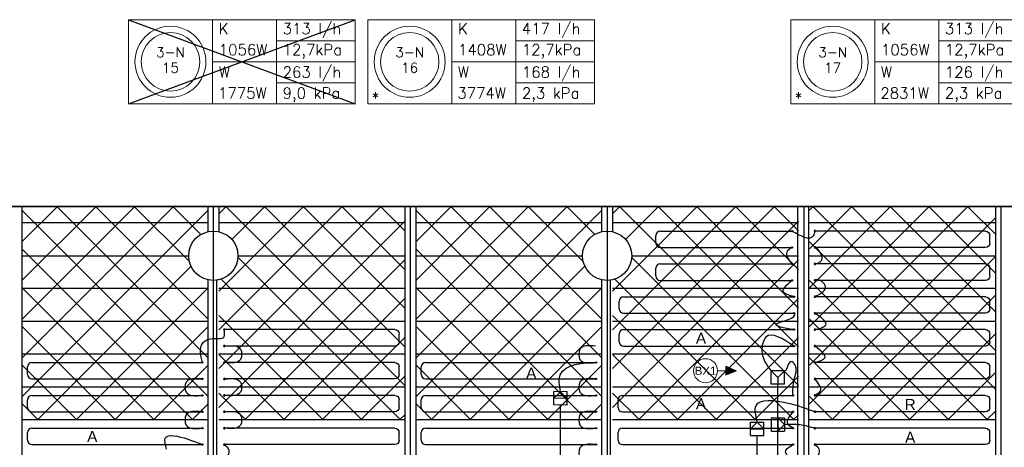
# Model space of a CAD drawing. Extents: x 7383 to 741080, y -570072 to -203000.
# Tile 30 of 32: x 554804 to 563806, y -260648 to -256744. Entities that reach past the tile are written whole.
import ezdxf
from ezdxf.enums import TextEntityAlignment as Align

# ---------------------------------------------------------------- set-up
doc = ezdxf.new("R2010")
doc.units = 0
doc.header["$LTSCALE"] = 25
for name, color, linetype in [('000Vermogens2', 7, 'CONTINUOUS'), ('KP-bandraster', 5, 'CONTINUOUS'), ('KP-koppelingen', 6, 'CONTINUOUS'), ('KP-leidingwerk-nieuw', 3, 'CONTINUOUS'), ('KP-lucht centreline', 2, 'CONTINUOUS'), ('KP-Oppervlak', 3, 'CONTINUOUS'), ('KP-panelen', 1, 'CONTINUOUS'), ('KP-registers', 4, 'CONTINUOUS'), ('KP-slangen', 7, 'CONTINUOUS'), ('KP-tekst', 7, 'CONTINUOUS')]:
    doc.layers.add(name, color=color, linetype=linetype)
doc.layers.add('KP-Aluminium', color=8, linetype='CONTINUOUS', lineweight=18)
doc.layers.add('KP-Verlichting', color=2, linetype='CONTINUOUS', lineweight=18)
doc.styles.add('arial', font='ARIAL.TTF')
doc.styles.add('VERWOL-1', font='ROMANS.SHX')
pattern_1 = [(45, (364243.74, -21393.04), (-176.7767, 176.7767), []), (135, (364243.74, -21393.04), (-176.7767, -176.7767), [])]

# ---------------------------------------------------------------- blocks, each defined once
blk = doc.blocks.new('Register A')
at = {"layer": 'KP-registers', "linetype": 'Continuous'}
for p, q in [((50, 115), (50, 185)), ((90, 225), (1644, 225)), ((90, 75), (1644, 75))]:
    blk.add_line(p, q, dxfattribs=at)
for centre in [(1650, 225), (1650, 75)]:
    blk.add_circle(centre, 6, dxfattribs=at)
for centre, start, end in [((90, 185), 90, 180), ((90, 115), 180, 270)]:
    blk.add_arc(centre, 40, start, end, dxfattribs=at)

msp = doc.modelspace()

# ---------------------------------------------------------------- hatches: boundary and pattern name
at = {"layer": 'KP-Aluminium', "linetype": 'Continuous'}
h = msp.add_hatch(dxfattribs=at)
h.set_pattern_fill('ANSI37', color=256, scale=2000)
h.set_pattern_definition([(45, (353443.74, -21393.04), (-176.7767, 176.7767), []), (135, (353443.74, -21393.04), (-176.7767, -176.7767), [])])
h.paths.add_polyline_path([(556523.9, -258448.8), (554823.9, -258448.8), (554823.9, -258598.8), (556523.9, -258598.8)])
h.paths.add_polyline_path([(556523.9, -258679.4), (556523.9, -258598.8), (554823.9, -258598.8), (554823.9, -258898.8), (556348.9, -258898.8, -0.350001)])
h.paths.add_polyline_path([(556348.9, -258898.8), (554823.9, -258898.8), (554823.9, -259198.8), (556523.9, -259198.8), (556523.9, -259118.1, -0.350001)])
h.paths.add_polyline_path([(556523.9, -259198.8), (554823.9, -259198.8), (554823.9, -259498.8), (556523.9, -259498.8)])
h.paths.add_polyline_path([(556523.9, -259498.8), (554823.9, -259498.8), (554823.9, -259798.8), (556523.9, -259798.8)])
h.paths.add_polyline_path([(556523.9, -259798.8), (554823.9, -259798.8), (554823.9, -260098.8), (556523.9, -260098.8)])
h.paths.add_polyline_path([(556523.9, -260098.8), (554823.9, -260098.8), (554823.9, -260398.8), (556523.9, -260398.8)])
h = msp.add_hatch(dxfattribs=at)
h.set_pattern_fill('ANSI37', color=256, scale=2000)
h.set_pattern_definition([(45, (360643.74, -21393.04), (-176.7767, 176.7767), []), (135, (360643.74, -21393.04), (-176.7767, -176.7767), [])])
h.paths.add_polyline_path([(558323.9, -258448.8), (556623.9, -258448.8), (556623.9, -258598.8), (558323.9, -258598.8)])
h.paths.add_polyline_path([(558323.9, -258598.8), (556623.9, -258598.8), (556623.9, -258679.4, -0.350001), (556798.9, -258898.8), (558323.9, -258898.8)])
h.paths.add_polyline_path([(558323.9, -258898.8), (556798.9, -258898.8, -0.350001), (556623.9, -259118.1), (556623.9, -259198.8), (558323.9, -259198.8)])
h.paths.add_polyline_path([(558323.9, -259198.8), (556623.9, -259198.8), (556623.9, -259498.8), (558323.9, -259498.8)])
h.paths.add_polyline_path([(558323.9, -259498.8), (556623.9, -259498.8), (556623.9, -259798.8), (558323.9, -259798.8)])
h.paths.add_polyline_path([(558323.9, -259798.8), (556623.9, -259798.8), (556623.9, -260098.8), (558323.9, -260098.8)])
h.paths.add_polyline_path([(558323.9, -260098.8), (556623.9, -260098.8), (556623.9, -260398.8), (558323.9, -260398.8)])
h = msp.add_hatch(dxfattribs=at)
h.set_pattern_fill('ANSI37', color=256, scale=2000)
h.set_pattern_definition([(45, (357043.74, -21393.04), (-176.7767, 176.7767), []), (135, (357043.74, -21393.04), (-176.7767, -176.7767), [])])
h.paths.add_polyline_path([(560123.9, -258448.8), (558423.9, -258448.8), (558423.9, -258598.8), (560123.9, -258598.8)])
h.paths.add_polyline_path([(560123.9, -258679.4), (560123.9, -258598.8), (558423.9, -258598.8), (558423.9, -258898.8), (559948.9, -258898.8, -0.350001)])
h.paths.add_polyline_path([(559948.9, -258898.8), (558423.9, -258898.8), (558423.9, -259198.8), (560123.9, -259198.8), (560123.9, -259118.1, -0.350001)])
h.paths.add_polyline_path([(560123.9, -259198.8), (558423.9, -259198.8), (558423.9, -259498.8), (560123.9, -259498.8)])
h.paths.add_polyline_path([(560123.9, -259498.8), (558423.9, -259498.8), (558423.9, -259798.8), (560123.9, -259798.8)])
h.paths.add_polyline_path([(560123.9, -259798.8), (558423.9, -259798.8), (558423.9, -260098.8), (560123.9, -260098.8)])
h.paths.add_polyline_path([(560123.9, -260098.8), (558423.9, -260098.8), (558423.9, -260398.8), (560123.9, -260398.8)])
h = msp.add_hatch(dxfattribs=at)
h.set_pattern_fill('ANSI37', color=256, scale=2000)
h.set_pattern_definition(pattern_1)
h.paths.add_polyline_path([(561923.9, -258448.8), (560223.9, -258448.8), (560223.9, -258598.8), (561923.9, -258598.8)])
h.paths.add_polyline_path([(561923.9, -258598.8), (560223.9, -258598.8), (560223.9, -258679.4, -0.350001), (560398.9, -258898.8), (561923.9, -258898.8)])
h.paths.add_polyline_path([(561923.9, -258898.8), (560398.9, -258898.8, -0.350001), (560223.9, -259118.1), (560223.9, -259198.8), (561923.9, -259198.8)])
h.paths.add_polyline_path([(561923.9, -259198.8), (560223.9, -259198.8), (560223.9, -259498.8), (561923.9, -259498.8)])
h.paths.add_polyline_path([(561923.9, -259498.8), (560223.9, -259498.8), (560223.9, -259798.8), (561923.9, -259798.8)])
h.paths.add_polyline_path([(561923.9, -259798.8), (560223.9, -259798.8), (560223.9, -260098.8), (561923.9, -260098.8)])
h.paths.add_polyline_path([(561923.9, -260098.8), (560223.9, -260098.8), (560223.9, -260398.8), (561923.9, -260398.8)])
h = msp.add_hatch(dxfattribs=at)
h.set_pattern_fill('ANSI37', color=256, scale=2000)
h.set_pattern_definition(pattern_1)
h.paths.add_polyline_path([(563723.9, -258448.8), (562023.9, -258448.8), (562023.9, -258598.8), (563723.9, -258598.8)])
h.paths.add_polyline_path([(563723.9, -258598.8), (562023.9, -258598.8), (562023.9, -258898.8), (563723.9, -258898.8)])
h.paths.add_polyline_path([(563723.9, -258898.8), (562023.9, -258898.8), (562023.9, -259198.8), (563723.9, -259198.8)])
h.paths.add_polyline_path([(563723.9, -259198.8), (562023.9, -259198.8), (562023.9, -259498.8), (563723.9, -259498.8)])
h.paths.add_polyline_path([(563723.9, -259498.8), (562023.9, -259498.8), (562023.9, -259798.8), (563723.9, -259798.8)])
h.paths.add_polyline_path([(563723.9, -259798.8), (562023.9, -259798.8), (562023.9, -260098.8), (563723.9, -260098.8)])
h.paths.add_polyline_path([(563723.9, -260098.8), (562023.9, -260098.8), (562023.9, -260398.8), (563723.9, -260398.8)])
at = {"layer": 'KP-Verlichting', "linetype": 'Continuous'}
h = msp.add_hatch(color=256, dxfattribs=at)
h.paths.add_polyline_path([(561355.9, -259948.8), (561258.1, -259948.8), (561258.1, -259990.8)])
h.paths.add_polyline_path([(561355.9, -259948.8), (561258.1, -259906.7), (561258.1, -259948.8)])

# ---------------------------------------------------------------- linework, layer by layer
at = {"layer": '000Vermogens2', "linetype": 'Continuous', "lineweight": 0}
for p, q in [((555798, -256743.7), (555798, -257511.5)), ((555798, -256743.7), (557870.9, -256743.7)), ((556565.9, -256743.7), (556565.9, -257511.5)), ((557151.1, -257127.6), (557151.1, -256743.7)), ((557870.9, -256743.7), (557870.9, -257511.5)), ((557985.3, -256743.7), (557985.3, -257511.5)), ((557985.3, -256743.7), (560058.2, -256743.7)), ((558753.2, -256743.7), (558753.2, -257511.5)), ((559338.4, -257127.6), (559338.4, -256743.7)), ((560058.2, -256743.7), (560058.2, -257511.5)), ((561852.6, -256743.7), (561852.6, -257511.5)), ((561852.6, -256743.7), (563925.5, -256743.7)), ((562620.5, -256743.7), (562620.5, -257511.5)), ((563205.7, -257127.6), (563205.7, -256743.7)), ((557151.1, -256935.6), (557870.9, -256935.6)), ((559338.4, -256935.6), (560058.2, -256935.6)), ((563205.7, -256935.6), (563925.5, -256935.6)), ((556565.9, -257127.6), (557870.9, -257127.6)), ((557151.1, -257127.6), (557151.1, -257511.5)), ((558753.2, -257127.6), (560058.2, -257127.6)), ((559338.4, -257127.6), (559338.4, -257511.5)), ((562620.5, -257127.6), (563925.5, -257127.6)), ((563205.7, -257127.6), (563205.7, -257511.5)), ((557151.1, -257319.6), (557870.9, -257319.6)), ((559338.4, -257319.6), (560058.2, -257319.6)), ((563205.7, -257319.6), (563925.5, -257319.6)), ((555798, -257511.5), (557870.9, -257511.5)), ((557985.3, -257511.5), (560058.2, -257511.5)), ((561852.6, -257511.5), (563925.5, -257511.5))]:
    msp.add_line(p, q, dxfattribs=at)
for centre, radius in [((556181.9, -257127.6), 324.2), ((558369.2, -257127.6), 324.2), ((562236.6, -257127.6), 324.2), ((556181.9, -257127.6), 267.6), ((558369.2, -257127.6), 267.6), ((562236.6, -257127.6), 267.6)]:
    msp.add_circle(centre, radius, dxfattribs=at)
at = {"layer": 'KP-bandraster', "linetype": 'Continuous'}
for p, q in [((554823.9, -258448.8), (554823.9, -265948.8)), ((556523.9, -258448.8), (556523.9, -258679.4)), ((556623.9, -258448.8), (556623.9, -258679.4)), ((558323.9, -258448.8), (558323.9, -265948.8)), ((558423.9, -258448.8), (558423.9, -265948.8)), ((560123.9, -258448.8), (560123.9, -258679.4)), ((560223.9, -258448.8), (560223.9, -258679.4)), ((561913.9, -258448.8), (561913.9, -265948.8)), ((562013.9, -258448.8), (562013.9, -265948.8)), ((563723.9, -258448.8), (563723.9, -265948.8)), ((556523.9, -259118.1), (556523.9, -265279.4)), ((556601.6, -259118.1), (556601.6, -265279.4)), ((560123.9, -259118.1), (560123.9, -265279.4)), ((560201.6, -259118.1), (560201.6, -265279.4))]:
    msp.add_line(p, q, dxfattribs=at)
for centre in [(556573.9, -258898.8), (560173.9, -258898.8)]:
    msp.add_circle(centre, 225, dxfattribs=at)
at = {"layer": 'KP-koppelingen', "linetype": 'Continuous'}
for p, q in [((561673.4, -260073), (561673.4, -259951.4)), ((561795.1, -259951.4), (561673.4, -259951.4)), ((561673.4, -259951.4), (561734.2, -260012.2)), ((561734.2, -260012.2), (561795.1, -259951.4)), ((561795, -260073), (561795.1, -259951.4)), ((561734.2, -260012.2), (561734.2, -260073)), ((559686.2, -260261.8), (559686.3, -260140.1)), ((559686.2, -260200.9), (559747.1, -260140.2)), ((559807.9, -260140.2), (559686.3, -260140.1)), ((559747.1, -260140.2), (559807.9, -260201)), ((559807.8, -260261.9), (559807.9, -260140.2)), ((561795, -260073), (561673.4, -260073)), ((559807.9, -260201), (559686.2, -260200.9)), ((559807.8, -260261.9), (559686.2, -260261.8)), ((561486.1, -260418.1), (561607.7, -260418)), ((561486.2, -260539.8), (561486.1, -260418.1)), ((561546.9, -260418.1), (561486.1, -260478.9)), ((561607.7, -260478.8), (561546.9, -260418.1)), ((561607.8, -260539.6), (561607.7, -260418)), ((561673.3, -260378.2), (561673.3, -260499.9)), ((561673.3, -260378.2), (561794.9, -260378.2)), ((561734.1, -260378.2), (561734.1, -260499.8)), ((561794.9, -260439), (561734.1, -260378.2)), ((561794.9, -260378.2), (561795, -260499.8)), ((561486.1, -260478.9), (561607.7, -260478.8)), ((561673.3, -260499.9), (561795, -260499.8)), ((561734.1, -260499.8), (561794.9, -260439)), ((561486.2, -260539.8), (561607.8, -260539.6))]:
    msp.add_line(p, q, dxfattribs=at)
at = {"layer": 'KP-leidingwerk-nieuw', "linetype": 'Continuous'}
for p, q in [((561734.2, -263663.7), (561734.2, -260073)), ((559747, -263245.3), (559747, -260261.8)), ((561547, -263850.9), (561547, -260539.7))]:
    msp.add_line(p, q, dxfattribs=at)
at = {"layer": 'KP-lucht centreline', "linetype": 'Continuous'}
for p, q in [((556573.9, -258448.8), (556573.9, -265948.8)), ((558373.9, -258448.8), (558373.9, -265948.8)), ((560173.9, -258448.8), (560173.9, -265948.8)), ((561973.9, -258448.8), (561973.9, -265948.8)), ((563773.9, -258448.8), (563773.9, -265948.8))]:
    msp.add_line(p, q, dxfattribs=at)
at = {"layer": 'KP-Oppervlak', "linetype": 'Continuous'}
for p, q in [((575023.9, -258448.8), (505723.9, -258448.8)), ((505723.9, -258448.8), (575023.9, -258448.8))]:
    msp.add_line(p, q, dxfattribs=at)
at = {"layer": 'KP-panelen', "linetype": 'Continuous'}
for p, q in [((556523.9, -258598.8), (554823.9, -258598.8)), ((558323.9, -258598.8), (556623.9, -258598.8)), ((560123.9, -258598.8), (558423.9, -258598.8)), ((561923.9, -258598.8), (560223.9, -258598.8)), ((563723.9, -258598.8), (562023.9, -258598.8)), ((554823.9, -258898.8), (556348.9, -258898.8)), ((556798.9, -258898.8), (558323.9, -258898.8)), ((558423.9, -258898.8), (559948.9, -258898.8)), ((560398.9, -258898.8), (561923.9, -258898.8)), ((562023.9, -258898.8), (563723.9, -258898.8)), ((556523.9, -259198.8), (554823.9, -259198.8)), ((558323.9, -259198.8), (556623.9, -259198.8)), ((560123.9, -259198.8), (558423.9, -259198.8)), ((561923.9, -259198.8), (560223.9, -259198.8)), ((563723.9, -259198.8), (562023.9, -259198.8)), ((556523.9, -259498.8), (554823.9, -259498.8)), ((558323.9, -259498.8), (556623.9, -259498.8)), ((560123.9, -259498.8), (558423.9, -259498.8)), ((561923.9, -259498.8), (560223.9, -259498.8)), ((563723.9, -259498.8), (562023.9, -259498.8)), ((556523.9, -259798.8), (554823.9, -259798.8)), ((558323.9, -259798.8), (556623.9, -259798.8)), ((560123.9, -259798.8), (558423.9, -259798.8)), ((561923.9, -259798.8), (560223.9, -259798.8)), ((563723.9, -259798.8), (562023.9, -259798.8)), ((556523.9, -260098.8), (554823.9, -260098.8)), ((558323.9, -260098.8), (556623.9, -260098.8)), ((560123.9, -260098.8), (558423.9, -260098.8)), ((561923.9, -260098.8), (560223.9, -260098.8)), ((563723.9, -260098.8), (562023.9, -260098.8)), ((556523.9, -260398.8), (554823.9, -260398.8)), ((558323.9, -260398.8), (556623.9, -260398.8)), ((560123.9, -260398.8), (558423.9, -260398.8)), ((561923.9, -260398.8), (560223.9, -260398.8)), ((563723.9, -260398.8), (562023.9, -260398.8))]:
    msp.add_line(p, q, dxfattribs=at)
at = {"layer": 'KP-registers', "linetype": 'Continuous'}
for p, q in [((560618.6, -258783.8), (560618.6, -258713.8)), ((560658.6, -258673.8), (561857.9, -258673.8)), ((560658.6, -258823.8), (561857.9, -258823.8)), ((560658.6, -258973.8), (561857.9, -258973.8)), ((560618.6, -259083.8), (560618.6, -259013.8)), ((560658.6, -259123.8), (561857.9, -259123.8))]:
    msp.add_line(p, q, dxfattribs=at)
for centre in [(561863.9, -258673.8), (561863.9, -258823.8), (561863.9, -258973.8), (561863.9, -259123.8)]:
    msp.add_circle(centre, 6, dxfattribs=at)
for centre, start, end in [((560658.6, -258713.8), 90, 180), ((560658.6, -258783.8), 180, 270), ((560658.6, -259013.8), 90, 180), ((560658.6, -259083.8), 180, 270)]:
    msp.add_arc(centre, 40, start, end, dxfattribs=at)
at = {"layer": 'KP-slangen', "linetype": 'Continuous'}
for p, q in [((555798, -257511.5), (557870.9, -256743.7)), ((555798, -256743.7), (557870.9, -257511.5))]:
    msp.add_line(p, q, dxfattribs=at)
for points in [[(562073.9, -258673.8), (562057.9, -258718), (561863.9, -258673.8)], [(562073.9, -258973.8), (562140.9, -258919.4), (562073.9, -258823.8), (562074.7, -258826.6)], [(561863.9, -258823.8), (561815.9, -258867), (561863.9, -258973.8)], [(561883.9, -259273.8), (561784.9, -259224.5), (561863.9, -259123.8)], [(562073.9, -259273.8), (562167.6, -259169.7), (562073.9, -259123.8), (562070.5, -259127.5)], [(561883.9, -259573.8), (561723, -259521.7), (561883.9, -259423.8), (561883.4, -259423.3)], [(562079.9, -259573.8), (562174.6, -259528.8), (562073.9, -259423.8)], [(556473.9, -259873.8), (556473.9, -259699), (556547.1, -259656.5), (556672.5, -259638.1), (556673.9, -259573.8), (556673.7, -259567.9)], [(561883.9, -259723.8), (561625.9, -259642.7), (561589.3, -259769.2), (561673.4, -259951.4)], [(556679.9, -259723.8), (556821.6, -259752.7), (556821.6, -259845.4), (556679.9, -259873.8)], [(560067.9, -259723.8), (559926.2, -259752.7), (559926.2, -259845.4), (560067.9, -259873.8)], [(562073.9, -259873.8), (562166.1, -259831.3), (562073.9, -259723.8)], [(559747.1, -260140.2), (559747.1, -259981.8), (560073.9, -259873.8), (560082, -259873.8)], [(561873.9, -260173.8), (561883.2, -260033), (561890.3, -259892.4), (561856.5, -259865.6), (561834, -259886.7), (561795.1, -259951.4), (561790.4, -259945.8)], [(556467.9, -260023.8), (556326.2, -260052.7), (556326.2, -260145.4), (556467.9, -260173.8)], [(556679.9, -260023.8), (556821.6, -260052.7), (556821.6, -260145.4), (556679.9, -260173.8)], [(560067.9, -260023.8), (559926.2, -260052.7), (559926.2, -260145.4), (560067.9, -260173.8)], [(562073.9, -260173.8), (562125.2, -260132.8), (562073.9, -260023.8)], [(561546.9, -260418.1), (561535.7, -260266.4), (561818.5, -260242.5), (562073.9, -260323.8)], [(556467.9, -260323.8), (556326.2, -260352.7), (556326.2, -260445.4), (556467.9, -260473.8)], [(556679.9, -260323.8), (556821.6, -260352.7), (556821.6, -260445.4), (556679.9, -260473.8)], [(560067.9, -260323.8), (559926.2, -260352.7), (559926.2, -260445.4), (560067.9, -260473.8)], [(561873.9, -260473.8), (561825.6, -260433.7), (561873.9, -260323.8)], [(561794.9, -260439), (561936.7, -260440.7), (562073.9, -260473.8)], [(556147.1, -260666.3), (556133.6, -260564.9), (556336, -260572.2), (556473.9, -260623.8)], [(556673.9, -260623.8), (556715, -260673.3), (556673.9, -260773.8)], [(560067.9, -260623.8), (559926.2, -260652.7), (559926.2, -260745.4), (560067.9, -260773.8)], [(561873.9, -260773.8), (561807.6, -260677.6), (561873.9, -260623.8)], [(562073.9, -260773.8), (562112.9, -260665), (562073.9, -260623.8)]]:
    msp.add_spline(points, degree=3, dxfattribs=at)
at = {"layer": 'KP-Verlichting', "linetype": 'Continuous'}
for p, q in [((561183.9, -259948.8), (561355.9, -259948.8)), ((561355.9, -259948.8), (561258.1, -259906.7)), ((561258.1, -259906.7), (561258.1, -259990.8)), ((561355.9, -259948.8), (561258.1, -259990.8))]:
    msp.add_line(p, q, dxfattribs=at)
msp.add_circle((561073.9, -259948.8), 110, dxfattribs=at)

# ---------------------------------------------------------------- block references
at = {"layer": 'KP-registers', "linetype": 'Continuous', "xscale": -1}
for p in [(563723.9, -258898.8), (563723.9, -259198.8), (563723.9, -259498.8), (558323.9, -259798.8), (563723.9, -259798.8), (558323.9, -260098.8), (563723.9, -260098.8), (558323.9, -260398.8), (563723.9, -260398.8), (558323.9, -260698.8), (563723.9, -260698.8)]:
    msp.add_blockref('Register A', p, dxfattribs=at)
at = {"layer": 'KP-registers', "linetype": 'Continuous'}
for p in [(560233.9, -259498.8), (560233.9, -259798.8), (554823.9, -260098.8), (558423.9, -260098.8), (554823.9, -260398.8), (558423.9, -260398.8), (560223.9, -260398.8), (554823.9, -260698.8), (558423.9, -260698.8), (560223.9, -260698.8)]:
    msp.add_blockref('Register A', p, dxfattribs=at)

# ---------------------------------------------------------------- texts
at = {"layer": '000Vermogens2', "linetype": 'Continuous', "lineweight": 0, "style": 'VERWOL-1'}
for s, p in [('K', (556623.6, -256875.7)), ('313 l/h', (557207.4, -256875.7)), ('K', (558810.9, -256875.7)), ('417 l/h', (559394.7, -256875.7)), ('K', (562678.3, -256875.7)), ('313 l/h', (563262, -256875.7)), ('1056W', (556623.6, -257067.7)), ('12,7kPa', (557207.4, -257067.7)), ('1408W', (558810.9, -257067.7)), ('12,7kPa', (559394.7, -257067.7)), ('1056W', (562678.3, -257067.7)), ('12,7kPa', (563262, -257067.7)), ('W', (556623.6, -257272.1)), ('263 l/h', (557207.4, -257272.1)), ('W', (558810.9, -257272.1)), ('168 l/h', (559394.7, -257272.1)), ('W', (562678.3, -257272.1)), ('126 l/h', (563262, -257272.1)), ('1775W', (556617.5, -257464)), ('9,0 kPa', (557207.4, -257464)), ('3774W', (558804.8, -257464)), ('2,3 kPa', (559394.7, -257464)), ('2831W', (562672.2, -257464)), ('2,3 kPa', (563262, -257464)), ('*', (558022.2, -257505.2)), ('*', (561889.5, -257505.2))]:
    msp.add_text(s, height=100, dxfattribs=at).set_placement(p)
for s, p in [('3-N', (556181.9, -257041)), ('3-N', (558369.2, -257041)), ('3-N', (562236.6, -257041)), ('15', (556181.9, -257182.7)), ('16', (558369.2, -257182.7)), ('17', (562236.6, -257182.7))]:
    msp.add_text(s, height=90, dxfattribs=at).set_placement(p, align=Align.MIDDLE_CENTER)
at = {"layer": 'KP-tekst', "linetype": 'Continuous', "char_height": 100, "attachment_point": 5, "style": 'arial'}
for s, insert in [('\\A1;A', (561032.7, -259651.1)), ('\\A1;A', (559480.4, -259970.2)), ('\\A1;A', (561032.7, -260251.1)), ('\\A1;R', (562945.3, -260256.7)), ('\\A1;A', (555466.8, -260549)), ('\\A1;A', (562945.3, -260556.7))]:
    msp.add_mtext(s, dxfattribs=dict(at, insert=insert))
at = {"layer": 'KP-Verlichting', "linetype": 'Continuous', "insert": (561073.9, -259948.8), "char_height": 75, "attachment_point": 5, "style": 'arial'}
msp.add_mtext('\\A1;BX1', dxfattribs=at)

doc.saveas('drawing.dxf')
